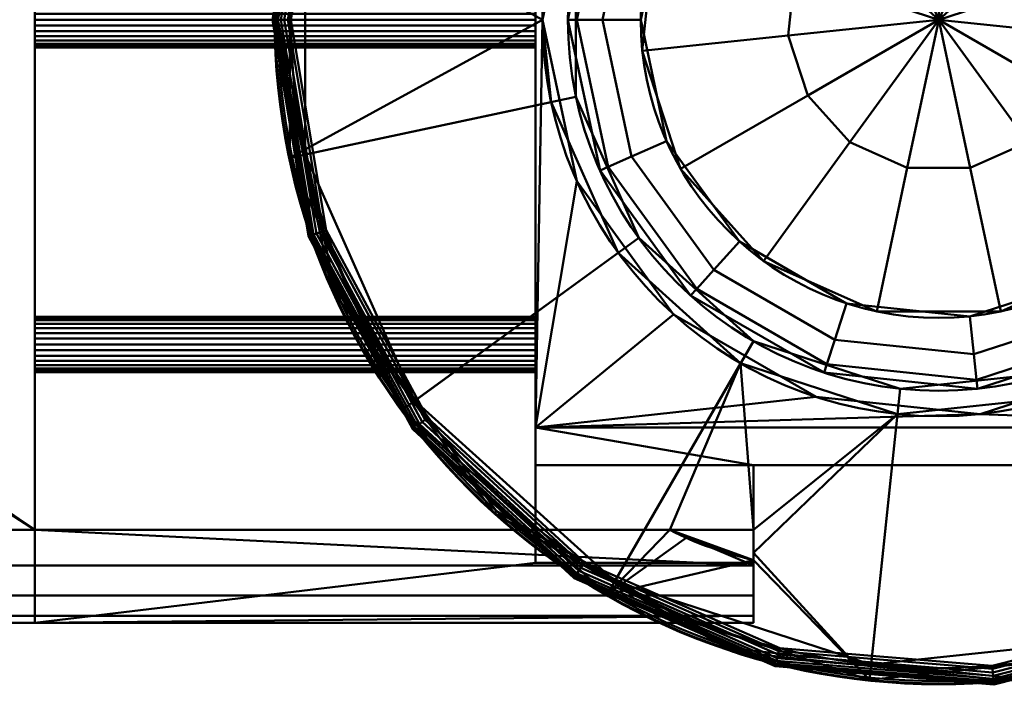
# Model space of a CAD drawing. Header units: millimetres. Extents: x -363 to 363, y -72 to 72.
# Tile 3 of 7: x -99 to 7, y -72 to 0. Entities that reach past the tile are written whole.
import ezdxf

# ---------------------------------------------------------------- set-up
doc = ezdxf.new("R2010")
doc.units = ezdxf.units.MM
doc.layers.add('1', color=7, linetype='CONTINUOUS', true_color=0xffffff)

msp = doc.modelspace()

# ---------------------------------------------------------------- linework, layer by layer
at = {"layer": '1', "color": 30, "linetype": 'Continuous', "lineweight": 50}
for p, q in [((-43.5, 43.96, 17.65), (-43.5, -43.96, 17.65)), ((-43.5, -43.96, 7.65), (-43.5, 43.96, 7.65)), ((43.5, -43.96, 17.65), (-43.5, -43.96, 17.65)), ((43.5, -43.96, 7.65), (-43.5, -43.96, 7.65)), ((-43.5, -43.96, 17.65), (-43.5, -55, 28.69)), ((-43.5, -55, -3.39), (-43.5, -43.96, 7.65)), ((-43.5, -48, 14.61), (-43.5, -58.54, 25.15)), ((-43.5, -58.54, 0.15), (-43.5, -48, 10.69)), ((-20, -48, 10.69), (-43.5, -48, 10.69)), ((-43.5, -48, 14.61), (-43.5, -48, 10.69)), ((-20, -48, 14.61), (-43.5, -48, 14.61)), ((-20, -48, 3.61), (20, -48, 3.61)), ((20, -48, 21.69), (-20, -48, 21.69)), ((-20, -48, 14.61), (-20, -58.54, 25.15)), ((-20, -58.54, 0.15), (-20, -48, 10.69)), ((-20, -48, 21.69), (-20, -55, 28.69)), ((-20, -48, 21.69), (-20, -48, 14.61)), ((-20, -55, -3.39), (-20, -48, 3.61)), ((-20, -48, 10.69), (-20, -48, 3.61)), ((-97.5, -55, -9.85), (-345.5, -55, -9.85)), ((-97.5, -55, 35.15), (-345.5, -55, 35.15)), ((-97.5, -55, 25.15), (-97.5, -65, 25.15)), ((-97.5, -55, 35.15), (-97.5, -55, 25.15)), ((-97.5, -65, 0.15), (-97.5, -55, 0.15)), ((-97.5, -55, 0.15), (-97.5, -55, -9.85)), ((-97.5, -55, -9.85), (-20, -55, -9.85)), ((-97.5, -55, 0.15), (-43.5, -55, 0.15)), ((-43.5, -55, 25.15), (-97.5, -55, 25.15)), ((-29.01, -55, 35.15), (-97.5, -55, 35.15)), ((-43.5, -58.54, 25.15), (-43.5, -55, 25.15)), ((-43.5, -55, 25.15), (-43.5, -55, 28.69)), ((-43.5, -55, 0.15), (-43.5, -58.54, 0.15)), ((-43.5, -55, -3.39), (-43.5, -55, 0.15)), ((-20, -55, 28.69), (-43.5, -55, 28.69)), ((-43.5, -55, -3.39), (-20, -55, -3.39)), ((-20, -55, -3.39), (-20, -55, -9.85)), ((-20, -55, 31.86), (-20, -55, 28.69)), ((-20, -58.54, 25.15), (-43.5, -58.54, 25.15)), ((-43.5, -58.54, 0.15), (-20, -58.54, 0.15)), ((-20, -65, 0.15), (-20, -58.54, 0.15)), ((-20, -58.54, 25.15), (-20, -65, 25.15)), ((-97.5, -65, 25.15), (-345.5, -65, 25.15)), ((-345.5, -65, 0.15), (-97.5, -65, 0.15)), ((-97.5, -65, 0.15), (-97.5, -65, 25.15)), ((-97.5, -65, 0.15), (-20, -65, 0.15)), ((-20, -65, 25.15), (-97.5, -65, 25.15))]:
    msp.add_line(p, q, dxfattribs=at)
for centre, radius in [((0, 0, 45), 71.63), ((0, 0, 45.45), 69.88), ((0, 0, 17.65), 42.74), ((0, 0, 18.54), 40)]:
    msp.add_circle(centre, radius, dxfattribs=at)
at = {"layer": '1', "color": 30, "linetype": 'Continuous', "lineweight": 50, "extrusion": (0, 0, -1)}
for centre, radius in [((0, 0, -43.59), 71.55), ((0, 0, -45.37), 71.29), ((0, 0, -31.65), 40), ((0, 0, -42.91), 32.15)]:
    msp.add_circle(centre, radius, dxfattribs=at)
at = {"layer": '1', "color": 30, "linetype": 'Continuous', "lineweight": 50, "extrusion": (-1, 0, 0)}
for centre in [(0, 12.65, 97.5), (35, 12.65, 97.5)]:
    msp.add_circle(centre, 3, dxfattribs=at)
at = {"layer": '1', "color": 30, "linetype": 'Continuous', "lineweight": 50, "extrusion": (1, 0, 0)}
for centre in [(0, 12.65, -43.5), (-35, 12.65, -43.5)]:
    msp.add_circle(centre, 3, dxfattribs=at)
for centre, radius, start, end in [((0, 790.4, -97.5), 757.25, 265.83487, 274.16513), ((0, -765.1, -97.5), 757.25, 85.83487, 94.16513), ((-55, 0.15, -20), 10, 180, 270), ((-55, 25.15, -20), 10, 108.9174, 180)]:
    msp.add_arc(centre, radius, start, end, dxfattribs=at)
at = {"layer": '1', "color": 30, "linetype": 'Continuous', "lineweight": 50}
for points in [[(-20, -58.24, 34.61), (-23.09, -57.49, 34.87), (-26.16, -56.5, 35.15), (-29.01, -55, 35.15)], [(-20, -55, 31.86), (-23.06, -55, 32.8), (-26.05, -55, 33.91), (-29.01, -55, 35.15)], [(-20, -55, 31.86), (-20, -56.08, 32.77), (-20, -57.16, 33.69), (-20, -58.24, 34.61)]]:
    msp.add_open_spline(points, degree=3, dxfattribs=at)
at = {"layer": '1', "color": 253, "linetype": 'Continuous', "lineweight": 50}
for points in [[(-97.5, -55, -9.85), (-345.5, -55, -9.85), (-345.5, 55, -9.85), (-97.5, 55, -9.85)], [(-145.2, 22.5, 33.48), (-145.67, -21.65, 33.46), (-97.5, 55, 35.15)], [(-145.67, -21.65, 33.46), (-145.42, -21.88, 33.47), (-97.5, 55, 35.15)], [(-145.42, -21.88, 33.47), (-145.26, -22.17, 33.47), (-97.5, 55, 35.15)], [(-97.5, -55, 35.15), (-97.5, 55, 35.15), (-145.26, -22.17, 33.47)], [(-97.5, 55, 35.15), (-97.5, -55, 35.15), (-97.5, 33.24, 15.08), (-97.5, 34.38, 15.58)], [(-97.5, 55, -9.85), (-97.5, -32.15, 11.72), (-97.5, -32.77, 10.64)], [(-97.5, 55, -9.85), (-97.5, -33.24, 15.08), (-97.5, -32.4, 14.15)], [(-97.5, 55, -9.85), (-97.5, -32.02, 12.96), (-97.5, -32.15, 11.72)], [(-97.5, -34.38, 15.58), (-97.5, -33.24, 15.08), (-97.5, 55, -9.85), (-97.5, -55, 25.15)], [(-97.5, 55, -9.85), (-97.5, 0, 9.65), (-97.5, -1.22, 9.91)], [(-97.5, -32.4, 14.15), (-97.5, -32.02, 12.96), (-97.5, 55, -9.85)], [(-97.5, -1.22, 9.91), (-97.5, -55, 25.15), (-97.5, 55, -9.85)], [(-97.5, -32.77, 10.64), (-97.5, -33.78, 9.91), (-97.5, 55, -9.85)], [(-97.5, -33.78, 9.91), (-97.5, -35, 9.65), (-97.5, -55, -9.85), (-97.5, 55, -9.85)], [(-97.5, 1.22, 9.91), (-97.5, 0, 9.65), (-97.5, 55, -9.85)], [(-43.5, 43.96, 17.65), (-42.74, 0, 17.65), (-39.05, 17.39, 17.65)], [(-42.74, 0, 17.65), (-43.5, 43.96, 17.65), (-43.5, -43.96, 17.65)], [(-43.5, -43.96, 7.65), (-43.5, 43.96, 7.65), (43.5, 43.96, 7.65), (43.5, -43.96, 7.65)], [(-43.5, 43.96, 7.65), (-43.5, -43.96, 7.65), (-43.5, 33.78, 9.91), (-43.5, 35, 9.65)], [(-43.5, 34.38, 15.58), (-43.5, 0.62, 15.58), (-43.5, -43.96, 17.65), (-43.5, 43.96, 17.65)], [(-97.5, -55, 35.15), (-97.5, 33.78, 9.91), (-97.5, 32.77, 10.64)], [(-97.5, 33.78, 9.91), (-97.5, -55, 35.15), (-97.5, 0.62, 15.58)], [(-97.5, 32.4, 14.15), (-97.5, 33.24, 15.08), (-97.5, -55, 35.15)], [(-43.5, 33.78, 9.91), (-43.5, -43.96, 7.65), (-43.5, 0, 9.65)], [(-43.5, 0, 9.65), (-43.5, 1.22, 9.91), (-43.5, 33.78, 9.91)], [(-97.5, 32.77, 10.64), (-97.5, 32.15, 11.72), (-97.5, -55, 35.15)], [(-97.5, -55, 35.15), (-97.5, 32.02, 12.96), (-97.5, 32.4, 14.15)], [(-97.5, 32.15, 11.72), (-97.5, 32.02, 12.96), (-97.5, -55, 35.15)], [(-97.5, 0, 15.65), (-43.5, 0, 15.65), (-43.5, 1.22, 15.39), (-97.5, 1.22, 15.39)], [(-97.5, -55, 35.15), (-97.5, -0.62, 15.58), (-97.5, 0.62, 15.58)], [(-97.5, 0.62, 9.72), (-43.5, 0.62, 9.72), (-43.5, -0.62, 9.72), (-97.5, -0.62, 9.72)], [(-97.5, -1.22, 15.39), (-43.5, -1.22, 15.39), (-43.5, 0, 15.65), (-97.5, 0, 15.65)], [(-43.5, -43.96, 17.65), (-43.5, 0.62, 15.58), (-43.5, -0.62, 15.58)], [(-43.5, -43.96, 17.65), (-39.05, -17.39, 17.65), (-42.74, 0, 17.65)], [(-43.5, -43.96, 7.65), (-43.5, -1.22, 9.91), (-43.5, 0, 9.65)], [(-97.5, -55, 35.15), (-97.5, -1.76, 15.08), (-97.5, -0.62, 15.58)], [(-97.5, -0.62, 9.72), (-43.5, -0.62, 9.72), (-43.5, -1.76, 10.22), (-97.5, -1.76, 10.22)], [(-43.5, -0.62, 15.58), (-43.5, -43.96, 7.65), (-43.5, -35, 9.65), (-43.5, -33.78, 9.91)], [(-43.5, -33.78, 9.91), (-43.5, -32.77, 10.64), (-43.5, -0.62, 15.58)], [(-43.5, -43.96, 7.65), (-43.5, -0.62, 15.58), (-43.5, -1.76, 15.08)], [(-43.5, -32.77, 10.64), (-43.5, -32.15, 11.72), (-43.5, -0.62, 15.58)], [(-43.5, -0.62, 15.58), (-43.5, -32.02, 12.96), (-43.5, -32.4, 14.15)], [(-43.5, -32.15, 11.72), (-43.5, -32.02, 12.96), (-43.5, -0.62, 15.58)], [(-43.5, -0.62, 15.58), (-43.5, -33.24, 15.08), (-43.5, -34.38, 15.58)], [(-43.5, -32.4, 14.15), (-43.5, -33.24, 15.08), (-43.5, -0.62, 15.58)], [(-43.5, -0.62, 15.58), (-43.5, -34.38, 15.58), (-43.5, -43.96, 17.65)], [(-97.5, -55, 25.15), (-97.5, -1.22, 9.91), (-97.5, -2.23, 10.64)], [(-97.5, -2.23, 14.66), (-43.5, -2.23, 14.66), (-43.5, -1.22, 15.39), (-97.5, -1.22, 15.39)], [(-97.5, -2.6, 14.15), (-97.5, -1.76, 15.08), (-97.5, -55, 35.15)], [(-97.5, -1.76, 10.22), (-43.5, -1.76, 10.22), (-43.5, -2.6, 11.15), (-97.5, -2.6, 11.15)], [(-43.5, -2.23, 10.64), (-43.5, -1.22, 9.91), (-43.5, -43.96, 7.65)], [(-43.5, -43.96, 7.65), (-43.5, -1.76, 15.08), (-43.5, -2.6, 14.15)], [(-97.5, -55, 25.15), (-97.5, -2.23, 10.64), (-97.5, -2.85, 11.72)], [(-97.5, -2.85, 13.58), (-43.5, -2.85, 13.58), (-43.5, -2.23, 14.66), (-97.5, -2.23, 14.66)], [(-97.5, -55, 35.15), (-97.5, -55, 25.15), (-97.5, -2.98, 12.96), (-97.5, -2.6, 14.15)], [(-97.5, -2.6, 11.15), (-43.5, -2.6, 11.15), (-43.5, -2.98, 12.34), (-97.5, -2.98, 12.34)], [(-97.5, -2.85, 11.72), (-97.5, -2.98, 12.96), (-97.5, -55, 25.15)], [(-97.5, -2.98, 12.34), (-43.5, -2.98, 12.34), (-43.5, -2.85, 13.58), (-97.5, -2.85, 13.58)], [(-43.5, -43.96, 7.65), (-43.5, -2.85, 11.72), (-43.5, -2.23, 10.64)], [(-43.5, -2.6, 14.15), (-43.5, -2.98, 12.96), (-43.5, -43.96, 7.65)], [(-43.5, -43.96, 7.65), (-43.5, -2.98, 12.96), (-43.5, -2.85, 11.72)], [(-28.6, -31.77, 17.65), (-39.05, -17.39, 17.65), (-43.5, -43.96, 17.65)], [(-145.26, -22.17, 33.47), (-145.2, -22.5, 33.48), (-97.5, -55, 35.15)], [(-97.5, -55, 35.15), (-145.57, -23.27, 33.51), (-145.86, -23.44, 33.51)], [(-145.35, -23.02, 33.5), (-145.57, -23.27, 33.51), (-97.5, -55, 35.15)], [(-145.22, -22.71, 33.49), (-145.35, -23.02, 33.5), (-97.5, -55, 35.15)], [(-145.2, -22.5, 33.48), (-145.22, -22.71, 33.49), (-97.5, -55, 35.15)], [(-146.52, -23.45, 33.51), (-345.5, -55, 35.15), (-97.5, -55, 35.15)], [(-97.5, -55, 35.15), (-146.19, -23.5, 33.51), (-146.52, -23.45, 33.51)], [(-145.86, -23.44, 33.51), (-146.19, -23.5, 33.51), (-97.5, -55, 35.15)], [(-43.5, -43.96, 17.65), (-13.21, -40.65, 17.65), (-28.6, -31.77, 17.65)], [(-97.5, -32.02, 12.34), (-43.5, -32.02, 12.34), (-43.5, -32.4, 11.15), (-97.5, -32.4, 11.15)], [(-97.5, -32.15, 13.58), (-43.5, -32.15, 13.58), (-43.5, -32.02, 12.34), (-97.5, -32.02, 12.34)], [(-97.5, -32.77, 14.66), (-43.5, -32.77, 14.66), (-43.5, -32.15, 13.58), (-97.5, -32.15, 13.58)], [(-97.5, -32.4, 11.15), (-43.5, -32.4, 11.15), (-43.5, -33.24, 10.22), (-97.5, -33.24, 10.22)], [(-97.5, -33.78, 15.39), (-43.5, -33.78, 15.39), (-43.5, -32.77, 14.66), (-97.5, -32.77, 14.66)], [(-97.5, -33.24, 10.22), (-43.5, -33.24, 10.22), (-43.5, -34.38, 9.72), (-97.5, -34.38, 9.72)], [(-97.5, -35, 15.65), (-43.5, -35, 15.65), (-43.5, -33.78, 15.39), (-97.5, -33.78, 15.39)], [(-97.5, -35.62, 15.58), (-97.5, -34.38, 15.58), (-97.5, -55, 25.15)], [(-97.5, -34.38, 9.72), (-43.5, -34.38, 9.72), (-43.5, -35.62, 9.72), (-97.5, -35.62, 9.72)], [(-97.5, -55, -9.85), (-97.5, -35, 9.65), (-97.5, -36.22, 9.91)], [(-97.5, -36.22, 15.39), (-43.5, -36.22, 15.39), (-43.5, -35, 15.65), (-97.5, -35, 15.65)], [(-43.5, -43.96, 17.65), (-43.5, -34.38, 15.58), (-43.5, -35.62, 15.58)], [(-43.5, -36.22, 9.91), (-43.5, -35, 9.65), (-43.5, -43.96, 7.65)], [(-97.5, -36.76, 15.08), (-97.5, -35.62, 15.58), (-97.5, -55, 25.15)], [(-97.5, -35.62, 9.72), (-43.5, -35.62, 9.72), (-43.5, -36.76, 10.22), (-97.5, -36.76, 10.22)], [(-43.5, -48, 10.69), (-43.5, -35.62, 15.58), (-43.5, -36.76, 15.08)], [(-43.5, -35.62, 15.58), (-43.5, -48, 10.69), (-43.5, -48, 14.61), (-43.5, -43.96, 17.65)], [(-97.5, -55, -9.85), (-97.5, -36.22, 9.91), (-97.5, -37.23, 10.64)], [(-97.5, -37.23, 14.66), (-43.5, -37.23, 14.66), (-43.5, -36.22, 15.39), (-97.5, -36.22, 15.39)], [(-97.5, -65, 0.15), (-97.5, -55, 0.15), (-97.5, -36.76, 15.08), (-97.5, -55, 25.15)], [(-97.5, -37.6, 14.15), (-97.5, -36.76, 15.08), (-97.5, -55, 0.15)], [(-97.5, -36.76, 10.22), (-43.5, -36.76, 10.22), (-43.5, -37.6, 11.15), (-97.5, -37.6, 11.15)], [(-43.5, -37.23, 10.64), (-43.5, -36.22, 9.91), (-43.5, -43.96, 7.65)], [(-43.5, -55, 0.15), (-43.5, -36.76, 15.08), (-43.5, -37.6, 14.15)], [(-43.5, -36.76, 15.08), (-43.5, -58.54, 0.15), (-43.5, -48, 10.69)], [(-43.5, -36.76, 15.08), (-43.5, -55, 0.15), (-43.5, -58.54, 0.15)], [(43.5, -43.96, 17.65), (21.37, -37.02, 17.65), (4.47, -42.51, 17.65)], [(-97.5, -37.23, 10.64), (-97.5, -37.85, 11.72), (-97.5, -55, 0.15), (-97.5, -55, -9.85)], [(-97.5, -37.85, 13.58), (-43.5, -37.85, 13.58), (-43.5, -37.23, 14.66), (-97.5, -37.23, 14.66)], [(-97.5, -55, 0.15), (-97.5, -37.98, 12.96), (-97.5, -37.6, 14.15)], [(-97.5, -37.6, 11.15), (-43.5, -37.6, 11.15), (-43.5, -37.98, 12.34), (-97.5, -37.98, 12.34)], [(-97.5, -37.85, 11.72), (-97.5, -37.98, 12.96), (-97.5, -55, 0.15)], [(-97.5, -37.98, 12.34), (-43.5, -37.98, 12.34), (-43.5, -37.85, 13.58), (-97.5, -37.85, 13.58)], [(-43.5, -43.96, 7.65), (-43.5, -37.85, 11.72), (-43.5, -37.23, 10.64)], [(-43.5, -37.6, 14.15), (-43.5, -37.98, 12.96), (-43.5, -55, 0.15)], [(-43.5, -37.98, 12.96), (-43.5, -37.85, 11.72), (-43.5, -43.96, 7.65)], [(-43.5, -43.96, 7.65), (-43.5, -55, 0.15), (-43.5, -37.98, 12.96)], [(4.47, -42.51, 17.65), (-13.21, -40.65, 17.65), (-43.5, -43.96, 17.65)], [(-43.5, -43.96, 17.65), (43.5, -43.96, 17.65), (4.47, -42.51, 17.65)], [(43.5, -43.96, 17.65), (-43.5, -43.96, 17.65), (-20, -48, 21.69), (20, -48, 21.69)], [(-43.5, -43.96, 17.65), (-43.5, -55, 28.69), (-20, -55, 28.69), (-20, -48, 21.69)], [(-43.5, -43.96, 7.65), (43.5, -43.96, 7.65), (20, -48, 3.61), (-20, -48, 3.61)], [(-20, -48, 3.61), (-20, -55, -3.39), (-43.5, -55, -3.39), (-43.5, -43.96, 7.65)], [(-43.5, -48, 14.61), (-43.5, -58.54, 25.15), (-43.5, -55, 25.15), (-43.5, -43.96, 17.65)], [(-43.5, -43.96, 7.65), (-43.5, -55, -3.39), (-43.5, -55, 0.15)], [(-43.5, -55, 25.15), (-43.5, -55, 28.69), (-43.5, -43.96, 17.65)], [(-20, -48, 14.61), (-43.5, -48, 14.61), (-43.5, -48, 10.69), (-20, -48, 10.69)], [(-20, -58.54, 25.15), (-43.5, -58.54, 25.15), (-43.5, -48, 14.61), (-20, -48, 14.61)], [(-20, -58.54, 0.15), (-20, -48, 10.69), (-43.5, -48, 10.69), (-43.5, -58.54, 0.15)], [(-20, -48, 21.69), (20, -48, 10.69), (20, -48, 14.61)], [(20, -48, 3.61), (-20, -48, 14.61), (-20, -48, 10.69)], [(-20, -48, 21.69), (-20, -48, 14.61), (20, -48, 3.61), (20, -48, 10.69)], [(20, -48, 14.61), (20, -48, 21.69), (-20, -48, 21.69)], [(-20, -48, 10.69), (-20, -48, 3.61), (20, -48, 3.61)], [(-20, -58.54, 25.15), (-20, -48, 14.61), (-20, -48, 21.69), (-20, -55, 28.69)], [(-20, -55, -3.39), (-20, -48, 3.61), (-20, -48, 10.69), (-20, -58.54, 0.15)], [(-362.5, -58.83, 34.39), (-20, -58.83, 34.39), (-97.5, -55, 35.15), (-345.5, -55, 35.15)], [(-345.5, -55, -9.85), (-97.5, -55, -9.85), (-20, -58.83, -9.09), (-362.5, -58.83, -9.09)], [(-97.5, -55, 25.15), (-97.5, -65, 25.15), (-97.5, -65, 0.15)], [(-29.01, -55, 35.15), (-97.5, -55, 35.15), (-20, -58.83, 34.39)], [(-97.5, -55, -9.85), (-20, -55, -9.85), (-20, -58.83, -9.09)], [(-97.5, -65, 25.15), (-97.5, -55, 25.15), (-43.5, -55, 25.15), (-43.5, -58.54, 25.15)], [(-43.5, -55, 28.69), (-97.5, -55, 35.15), (-29.01, -55, 35.15)], [(-43.5, -55, 28.69), (-43.5, -55, 25.15), (-97.5, -55, 25.15), (-97.5, -55, 35.15)], [(-97.5, -55, -9.85), (-97.5, -55, 0.15), (-43.5, -55, 0.15), (-43.5, -55, -3.39)], [(-43.5, -55, -3.39), (-20, -55, -3.39), (-20, -55, -9.85), (-97.5, -55, -9.85)], [(-43.5, -58.54, 0.15), (-43.5, -55, 0.15), (-97.5, -55, 0.15), (-97.5, -65, 0.15)], [(-29.01, -55, 35.15), (-20, -55, 31.86), (-20, -55, 28.69), (-43.5, -55, 28.69)], [(-20, -58.83, 34.39), (-20, -58.24, 34.61), (-29.01, -55, 35.15)], [(-20, -65, 25.15), (-20, -58.54, 25.15), (-20, -55, 31.86), (-20, -57.48, 33.96)], [(-20, -55, 28.69), (-20, -55, 31.86), (-20, -58.54, 25.15)], [(-20, -58.54, 0.15), (-20, -55, -9.85), (-20, -55, -3.39)], [(-20, -58.83, -9.09), (-20, -55, -9.85), (-20, -58.54, 0.15)], [(-20, -57.48, 33.96), (-20, -58.24, 34.61), (-20, -61.77, 32.51)], [(-20, -61.77, 32.51), (-20, -64.16, 29.17), (-20, -65, 25.15), (-20, -57.48, 33.96)], [(-20, -58.83, 34.39), (-362.5, -58.83, 34.39), (-362.5, -62.07, 32.22), (-20, -62.07, 32.22)], [(-20, -62.07, -6.92), (-362.5, -62.07, -6.92), (-362.5, -58.83, -9.09), (-20, -58.83, -9.09)], [(-43.5, -58.54, 25.15), (-20, -58.54, 25.15), (-20, -65, 25.15), (-97.5, -65, 25.15)], [(-97.5, -65, 0.15), (-20, -65, 0.15), (-20, -58.54, 0.15), (-43.5, -58.54, 0.15)], [(-20, -58.54, 0.15), (-20, -64.24, -3.68), (-20, -62.07, -6.92), (-20, -58.83, -9.09)], [(-20, -58.54, 0.15), (-20, -65, 0.15), (-20, -64.24, -3.68)], [(-20, -62.07, 32.22), (-362.5, -62.07, 32.22), (-362.5, -64.24, 28.98), (-20, -64.24, 28.98)], [(-20, -64.24, -3.68), (-362.5, -64.24, -3.68), (-362.5, -62.07, -6.92), (-20, -62.07, -6.92)], [(-345.5, -65, 25.15), (-97.5, -65, 25.15), (-20, -64.24, 28.98), (-362.5, -64.24, 28.98)], [(-97.5, -65, 0.15), (-345.5, -65, 0.15), (-362.5, -64.24, -3.68), (-20, -64.24, -3.68)], [(-97.5, -65, 25.15), (-20, -65, 25.15), (-20, -64.24, 28.98)], [(-20, -64.24, -3.68), (-20, -65, 0.15), (-97.5, -65, 0.15)], [(-345.5, -65, 0.15), (-97.5, -65, 0.15), (-97.5, -65, 25.15), (-345.5, -65, 25.15)]]:
    msp.add_3dface(points, dxfattribs=at)
at = {"layer": '1', "color": 27, "linetype": 'Continuous', "lineweight": 50}
for points in [[(-65.43, 29.13, 45), (-71.63, 0, 45), (-71.29, 0, 45.37), (-65.13, 29, 45.37)], [(-67.9, 23.31, 43.9), (-71.78, 0, 43.9), (-71.88, 0, 44.28), (-67.99, 23.34, 44.28)], [(-67.99, 23.34, 44.28), (-71.88, 0, 44.28), (-71.82, 0, 44.66), (-67.93, 23.32, 44.66)], [(-67.93, 23.32, 44.66), (-71.82, 0, 44.66), (-71.63, 0, 45), (-67.74, 23.26, 45)], [(-67.67, 23.23, 43.59), (-71.55, 0, 43.59), (-71.78, 0, 43.9), (-67.9, 23.31, 43.9)], [(-67.43, 23.15, 45.37), (-71.29, 0, 45.37), (-70.98, 0, 45.61), (-67.13, 23.05, 45.61)], [(-67.13, 23.05, 45.61), (-70.98, 0, 45.61), (-70.6, 0, 45.7), (-66.77, 22.92, 45.7)], [(-66.77, 22.92, 45.7), (-70.6, 0, 45.7), (-70.21, 0, 45.65), (-66.41, 22.8, 45.65)], [(-66.41, 22.8, 45.65), (-70.21, 0, 45.65), (-69.88, 0, 45.45), (-66.09, 22.69, 45.45)], [(-69.99, -14.88, 43.59), (-69.99, 14.88, 43.59), (-42.74, 0, 17.65)], [(-39.13, -8.32, 18.54), (-39.13, 8.32, 18.54), (-68.35, 14.53, 45.45), (-68.35, -14.53, 45.45)], [(-71.78, 0, 43.9), (-67.9, -23.31, 43.9), (-67.99, -23.34, 44.28), (-71.88, 0, 44.28)], [(-71.88, 0, 44.28), (-67.99, -23.34, 44.28), (-67.93, -23.32, 44.66), (-71.82, 0, 44.66)], [(-71.82, 0, 44.66), (-67.93, -23.32, 44.66), (-67.74, -23.26, 45), (-71.63, 0, 45)], [(-71.55, 0, 43.59), (-67.67, -23.23, 43.59), (-67.9, -23.31, 43.9), (-71.78, 0, 43.9)], [(-71.63, 0, 45), (-65.43, -29.13, 45), (-65.13, -29, 45.37), (-71.29, 0, 45.37)], [(-71.29, 0, 45.37), (-67.43, -23.15, 45.37), (-67.13, -23.05, 45.61), (-70.98, 0, 45.61)], [(-70.98, 0, 45.61), (-67.13, -23.05, 45.61), (-66.77, -22.92, 45.7), (-70.6, 0, 45.7)], [(-70.6, 0, 45.7), (-66.77, -22.92, 45.7), (-66.41, -22.8, 45.65), (-70.21, 0, 45.65)], [(-70.21, 0, 45.65), (-66.41, -22.8, 45.65), (-66.09, -22.69, 45.45), (-69.88, 0, 45.45)], [(-42.74, 0, 17.65), (-41.81, -8.89, 17.65), (-69.99, -14.88, 43.59)], [(-32.36, -23.51, 18.54), (-39.13, -8.32, 18.54), (-68.35, -14.53, 45.45), (-56.53, -41.07, 45.45)], [(-57.89, -42.06, 43.59), (-69.99, -14.88, 43.59), (-41.81, -8.89, 17.65), (-34.58, -25.12, 17.65)], [(-67.9, -23.31, 43.9), (-56.65, -44.09, 43.9), (-56.72, -44.15, 44.28), (-67.99, -23.34, 44.28)], [(-67.99, -23.34, 44.28), (-56.72, -44.15, 44.28), (-56.68, -44.12, 44.66), (-67.93, -23.32, 44.66)], [(-67.93, -23.32, 44.66), (-56.68, -44.12, 44.66), (-56.52, -43.99, 45), (-67.74, -23.26, 45)], [(-67.67, -23.23, 43.59), (-56.46, -43.95, 43.59), (-56.65, -44.09, 43.9), (-67.9, -23.31, 43.9)], [(-67.43, -23.15, 45.37), (-56.26, -43.79, 45.37), (-56.01, -43.6, 45.61), (-67.13, -23.05, 45.61)], [(-67.13, -23.05, 45.61), (-56.01, -43.6, 45.61), (-55.71, -43.36, 45.7), (-66.77, -22.92, 45.7)], [(-66.77, -22.92, 45.7), (-55.71, -43.36, 45.7), (-55.41, -43.13, 45.65), (-66.41, -22.8, 45.65)], [(-66.41, -22.8, 45.65), (-55.41, -43.13, 45.65), (-55.14, -42.92, 45.45), (-66.09, -22.69, 45.45)], [(-20, -34.64, 18.54), (-32.36, -23.51, 18.54), (-56.53, -41.07, 45.45), (-34.94, -60.52, 45.45)], [(-35.78, -61.97, 43.59), (-57.89, -42.06, 43.59), (-34.58, -25.12, 17.65), (-21.37, -37.02, 17.65)], [(-65.43, -29.13, 45), (-47.93, -53.23, 45), (-47.7, -52.98, 45.37), (-65.13, -29, 45.37)], [(-4.18, -39.78, 18.54), (-20, -34.64, 18.54), (-34.94, -60.52, 45.45), (-7.3, -69.5, 45.45)], [(-29.01, -55, 35.15), (-35.78, -61.97, 43.59), (-21.37, -37.02, 17.65)], [(-20, -55, 31.86), (-29.01, -55, 35.15), (-21.37, -37.02, 17.65)], [(-21.37, -37.02, 17.65), (-4.47, -42.51, 17.65), (-20, -55, 31.86)], [(12.36, -38.04, 18.54), (-4.18, -39.78, 18.54), (-7.3, -69.5, 45.45), (21.59, -66.46, 45.45)], [(22.11, -68.05, 43.59), (-7.48, -71.16, 43.59), (-4.47, -42.51, 17.65), (13.21, -40.65, 17.65)], [(-56.01, -43.6, 45.61), (-38.82, -59.42, 45.61), (-38.61, -59.1, 45.7), (-55.71, -43.36, 45.7)], [(-55.71, -43.36, 45.7), (-38.61, -59.1, 45.7), (-38.4, -58.78, 45.65), (-55.41, -43.13, 45.65)], [(-55.41, -43.13, 45.65), (-38.4, -58.78, 45.65), (-38.22, -58.5, 45.45), (-55.14, -42.92, 45.45)], [(-4.47, -42.51, 17.65), (-7.48, -71.16, 43.59), (-20, -57.48, 33.96)], [(-20, -57.48, 33.96), (-20, -55, 31.86), (-4.47, -42.51, 17.65)], [(-56.65, -44.09, 43.9), (-39.26, -60.1, 43.9), (-39.32, -60.18, 44.28), (-56.72, -44.15, 44.28)], [(-56.72, -44.15, 44.28), (-39.32, -60.18, 44.28), (-39.28, -60.13, 44.66), (-56.68, -44.12, 44.66)], [(-56.68, -44.12, 44.66), (-39.28, -60.13, 44.66), (-39.18, -59.96, 45), (-56.52, -43.99, 45)], [(-56.46, -43.95, 43.59), (-39.13, -59.9, 43.59), (-39.26, -60.1, 43.9), (-56.65, -44.09, 43.9)], [(-56.26, -43.79, 45.37), (-38.99, -59.68, 45.37), (-38.82, -59.42, 45.61), (-56.01, -43.6, 45.61)], [(-47.93, -53.23, 45), (-22.13, -68.12, 45), (-22.03, -67.8, 45.37), (-47.7, -52.98, 45.37)], [(-35.78, -61.97, 43.59), (-29.01, -55, 35.15), (-27.26, -55.84, 35.11)], [(-35.78, -61.97, 43.59), (-27.26, -55.84, 35.11), (-20, -58.24, 34.61)], [(-20, -58.24, 34.61), (-7.48, -71.16, 43.59), (-35.78, -61.97, 43.59)], [(-7.48, -71.16, 43.59), (-20, -58.24, 34.61), (-20, -57.48, 33.96)], [(-38.99, -59.68, 45.37), (-17.5, -69.11, 45.37), (-17.42, -68.81, 45.61), (-38.82, -59.42, 45.61)], [(-38.82, -59.42, 45.61), (-17.42, -68.81, 45.61), (-17.33, -68.44, 45.7), (-38.61, -59.1, 45.7)], [(-38.61, -59.1, 45.7), (-17.33, -68.44, 45.7), (-17.24, -68.07, 45.65), (-38.4, -58.78, 45.65)], [(-38.4, -58.78, 45.65), (-17.24, -68.07, 45.65), (-17.15, -67.74, 45.45), (-38.22, -58.5, 45.45)], [(-39.26, -60.1, 43.9), (-17.62, -69.59, 43.9), (-17.65, -69.68, 44.28), (-39.32, -60.18, 44.28)], [(-39.32, -60.18, 44.28), (-17.65, -69.68, 44.28), (-17.63, -69.63, 44.66), (-39.28, -60.13, 44.66)], [(-39.28, -60.13, 44.66), (-17.63, -69.63, 44.66), (-17.58, -69.43, 45), (-39.18, -59.96, 45)], [(-39.13, -59.9, 43.59), (-17.56, -69.36, 43.59), (-17.62, -69.59, 43.9), (-39.26, -60.1, 43.9)], [(5.8, -69.97, 45.65), (28.2, -64.3, 45.65), (28.07, -63.99, 45.45), (5.77, -69.64, 45.45)], [(5.83, -70.36, 45.7), (28.36, -64.65, 45.7), (28.2, -64.3, 45.65), (5.8, -69.97, 45.65)], [(5.86, -70.74, 45.61), (28.51, -65, 45.61), (28.36, -64.65, 45.7), (5.83, -70.36, 45.7)], [(5.89, -71.05, 45.37), (28.64, -65.29, 45.37), (28.51, -65, 45.61), (5.86, -70.74, 45.61)], [(5.91, -71.31, 43.59), (28.74, -65.52, 43.59), (28.84, -65.74, 43.9), (5.93, -71.54, 43.9)], [(5.93, -71.58, 44.66), (28.85, -65.78, 44.66), (28.77, -65.59, 45), (5.91, -71.38, 45)], [(5.93, -71.54, 43.9), (28.84, -65.74, 43.9), (28.87, -65.83, 44.28), (5.94, -71.64, 44.28)], [(5.94, -71.64, 44.28), (28.87, -65.83, 44.28), (28.85, -65.78, 44.66), (5.93, -71.58, 44.66)], [(-22.13, -68.12, 45), (7.49, -71.23, 45), (7.45, -70.9, 45.37), (-22.03, -67.8, 45.37)], [(-17.24, -68.07, 45.65), (5.8, -69.97, 45.65), (5.77, -69.64, 45.45), (-17.15, -67.74, 45.45)], [(-17.5, -69.11, 45.37), (5.89, -71.05, 45.37), (5.86, -70.74, 45.61), (-17.42, -68.81, 45.61)], [(-17.42, -68.81, 45.61), (5.86, -70.74, 45.61), (5.83, -70.36, 45.7), (-17.33, -68.44, 45.7)], [(-17.33, -68.44, 45.7), (5.83, -70.36, 45.7), (5.8, -69.97, 45.65), (-17.24, -68.07, 45.65)], [(-17.62, -69.59, 43.9), (5.93, -71.54, 43.9), (5.94, -71.64, 44.28), (-17.65, -69.68, 44.28)], [(-17.65, -69.68, 44.28), (5.94, -71.64, 44.28), (5.93, -71.58, 44.66), (-17.63, -69.63, 44.66)], [(-17.63, -69.63, 44.66), (5.93, -71.58, 44.66), (5.91, -71.38, 45), (-17.58, -69.43, 45)], [(-17.56, -69.36, 43.59), (5.91, -71.31, 43.59), (5.93, -71.54, 43.9), (-17.62, -69.59, 43.9)]]:
    msp.add_3dface(points, dxfattribs=at)
at = {"layer": '1', "color": 9, "linetype": 'Continuous', "lineweight": 50}
for points in [[(-40, 0, 18.54), (-40, 0, 31.65), (-36.54, 16.27, 31.65), (-36.54, 16.27, 18.54)], [(-36.54, 16.27, 31.65), (-40, 0, 31.65), (-39.03, 0, 36.39), (-35.65, 15.87, 36.39)], [(0, 16.33, 47.2), (-6.64, 14.92, 47.2), (0, 0, 48.65)], [(6.64, 14.92, 47.2), (0, 16.33, 47.2), (0, 0, 48.65)], [(-35.65, 15.87, 36.39), (-39.03, 0, 36.39), (-36.26, 0, 40.35), (-33.13, 14.75, 40.35)], [(-6.64, 14.92, 47.2), (-12.14, 10.93, 47.2), (0, 0, 48.65)], [(12.14, 10.93, 47.2), (6.64, 14.92, 47.2), (0, 0, 48.65)], [(-33.13, 14.75, 40.35), (-36.26, 0, 40.35), (-32.15, 0, 42.91), (-29.37, 13.08, 42.91)], [(-12.14, 10.93, 47.2), (-15.53, 5.05, 47.2), (0, 0, 48.65)], [(15.53, 5.05, 47.2), (12.14, 10.93, 47.2), (0, 0, 48.65)], [(-30.58, 9.94, 42.91), (-31.98, -3.36, 42.91), (-16.24, -1.71, 47.2), (-15.53, 5.05, 47.2)], [(-15.53, 5.05, 47.2), (-16.24, -1.71, 47.2), (0, 0, 48.65)], [(16.24, -1.71, 47.2), (15.53, 5.05, 47.2), (0, 0, 48.65)], [(-36.54, -16.27, 18.54), (-36.54, -16.27, 31.65), (-40, 0, 31.65), (-40, 0, 18.54)], [(-40, 0, 31.65), (-36.54, -16.27, 31.65), (-35.65, -15.87, 36.39), (-39.03, 0, 36.39)], [(-39.03, 0, 36.39), (-35.65, -15.87, 36.39), (-33.13, -14.75, 40.35), (-36.26, 0, 40.35)], [(-36.26, 0, 40.35), (-33.13, -14.75, 40.35), (-29.37, -13.08, 42.91), (-32.15, 0, 42.91)], [(-16.24, -1.71, 47.2), (-14.14, -8.17, 47.2), (0, 0, 48.65)], [(-14.14, -8.17, 47.2), (-9.6, -13.21, 47.2), (0, 0, 48.65)], [(-9.6, -13.21, 47.2), (-3.4, -15.97, 47.2), (0, 0, 48.65)], [(-3.4, -15.97, 47.2), (3.4, -15.97, 47.2), (0, 0, 48.65)], [(3.4, -15.97, 47.2), (9.6, -13.21, 47.2), (0, 0, 48.65)], [(9.6, -13.21, 47.2), (14.14, -8.17, 47.2), (0, 0, 48.65)], [(14.14, -8.17, 47.2), (16.24, -1.71, 47.2), (0, 0, 48.65)], [(-31.98, -3.36, 42.91), (-27.85, -16.08, 42.91), (-14.14, -8.17, 47.2), (-16.24, -1.71, 47.2)], [(-27.85, -16.08, 42.91), (-18.9, -26.01, 42.91), (-9.6, -13.21, 47.2), (-14.14, -8.17, 47.2)], [(-33.13, -14.75, 40.35), (-24.26, -26.95, 40.35), (-21.51, -23.89, 42.91), (-29.37, -13.08, 42.91)], [(-18.9, -26.01, 42.91), (-6.69, -31.45, 42.91), (-3.4, -15.97, 47.2), (-9.6, -13.21, 47.2)], [(6.69, -31.45, 42.91), (18.9, -26.01, 42.91), (9.6, -13.21, 47.2), (3.4, -15.97, 47.2)], [(-35.65, -15.87, 36.39), (-26.11, -29, 36.39), (-24.26, -26.95, 40.35), (-33.13, -14.75, 40.35)], [(-36.54, -16.27, 31.65), (-26.77, -29.73, 31.65), (-26.11, -29, 36.39), (-35.65, -15.87, 36.39)], [(-26.77, -29.73, 18.54), (-26.77, -29.73, 31.65), (-36.54, -16.27, 31.65), (-36.54, -16.27, 18.54)], [(-6.69, -31.45, 42.91), (6.69, -31.45, 42.91), (3.4, -15.97, 47.2), (-3.4, -15.97, 47.2)], [(-24.26, -26.95, 40.35), (-11.21, -34.49, 40.35), (-9.94, -30.58, 42.91), (-21.51, -23.89, 42.91)], [(-26.11, -29, 36.39), (-12.06, -37.12, 36.39), (-11.21, -34.49, 40.35), (-24.26, -26.95, 40.35)], [(3.79, -36.06, 40.35), (18.13, -31.4, 40.35), (16.08, -27.85, 42.91), (3.36, -31.98, 42.91)], [(-26.77, -29.73, 31.65), (-12.36, -38.04, 31.65), (-12.06, -37.12, 36.39), (-26.11, -29, 36.39)], [(-12.36, -38.04, 18.54), (-12.36, -38.04, 31.65), (-26.77, -29.73, 31.65), (-26.77, -29.73, 18.54)], [(-11.21, -34.49, 40.35), (3.79, -36.06, 40.35), (3.36, -31.98, 42.91), (-9.94, -30.58, 42.91)], [(4.08, -38.81, 36.39), (19.51, -33.8, 36.39), (18.13, -31.4, 40.35), (3.79, -36.06, 40.35)], [(4.18, -39.78, 31.65), (20, -34.64, 31.65), (19.51, -33.8, 36.39), (4.08, -38.81, 36.39)], [(-12.06, -37.12, 36.39), (4.08, -38.81, 36.39), (3.79, -36.06, 40.35), (-11.21, -34.49, 40.35)], [(20, -34.64, 18.54), (20, -34.64, 31.65), (4.18, -39.78, 31.65), (4.18, -39.78, 18.54)], [(-12.36, -38.04, 31.65), (4.18, -39.78, 31.65), (4.08, -38.81, 36.39), (-12.06, -37.12, 36.39)], [(4.18, -39.78, 18.54), (4.18, -39.78, 31.65), (-12.36, -38.04, 31.65), (-12.36, -38.04, 18.54)]]:
    msp.add_3dface(points, dxfattribs=at)

doc.saveas('drawing.dxf')
